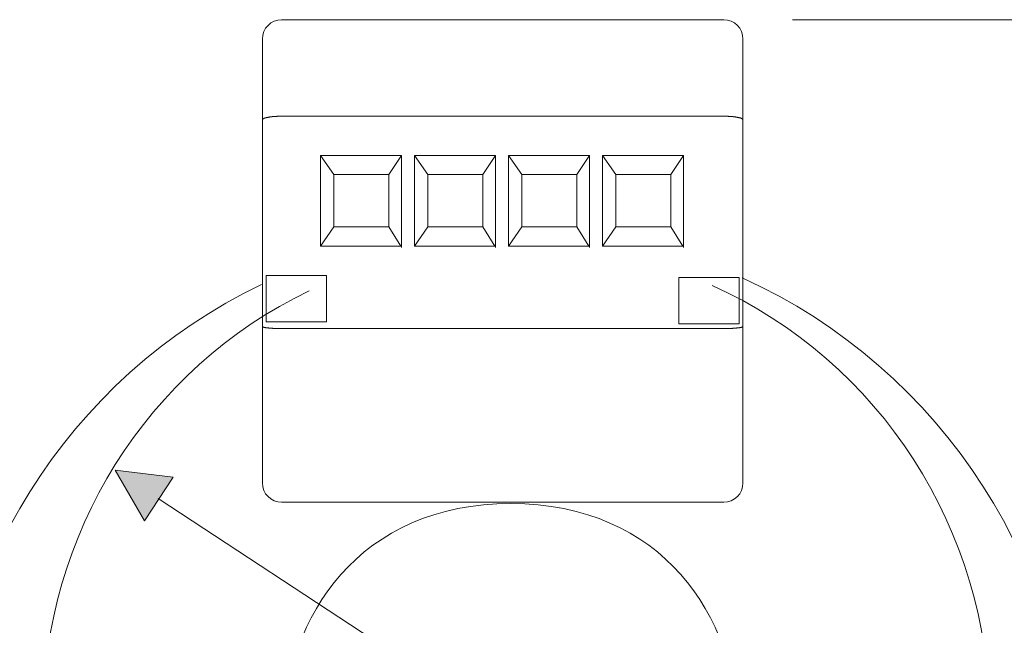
# Model space of a CAD drawing. Header units: millimetres. Extents: x 84.7 to 125.4, y 128.4 to 168.6.
# Tile 5 of 6: x 98.7 to 116.1, y 154.9 to 165.6. Entities that reach past the tile are written whole.
import ezdxf

# ---------------------------------------------------------------- set-up
doc = ezdxf.new("R2010")
doc.units = ezdxf.units.MM
doc.header["$MEASUREMENT"] = 0
doc.layers.add('Capa 1', color=7, linetype='Continuous', lineweight=0)

# ---------------------------------------------------------------- blocks, each defined once
blk = doc.blocks.new('Block_0')
at = {"layer": 'Capa 1', "transparency": 33554687}
blk.add_hatch(color=250, dxfattribs=at).paths.add_polyline_path([(100.424, 157.605), (101.447, 157.485), (100.942, 156.714)])
at = {"layer": 'Capa 1', "color": 250, "lineweight": 9}
blk.add_line((101.184, 157.106), (113.623, 148.944), dxfattribs=at)
at = {"layer": 'Capa 1'}
for points in [[(104.153, 161.038), (103.088, 161.038), (103.088, 160.222), (104.153, 160.222), (104.153, 161.038)], [(111.432, 161.003), (110.366, 161.003), (110.366, 160.187), (111.432, 160.187), (111.432, 161.003)], [(100.424, 157.605), (101.447, 157.485), (100.942, 156.714), (100.424, 157.605)]]:
    blk.add_lwpolyline(points, close=True, dxfattribs=at)
at = {"layer": 'Capa 1', "color": 7, "lineweight": 13}
for points in [[(103.361, 165.551), (103.174, 165.551), (103.021, 165.398), (103.021, 165.21), (103.021, 165.21), (103.021, 165.21), (103.021, 165.21)], [(111.498, 165.21), (111.498, 165.398), (111.346, 165.551), (111.158, 165.551), (111.158, 165.551), (111.158, 165.551), (111.158, 165.551)], [(109.501, 142.207), (114.053, 143.18), (117.32, 147.264), (117.32, 151.932), (117.32, 155.822), (115.025, 159.401), (111.485, 160.996)], [(103.005, 160.879), (99.582, 159.246), (97.403, 155.745), (97.403, 151.932), (97.403, 147.264), (100.671, 143.18), (105.222, 142.207)], [(103.021, 157.38), (103.021, 157.192), (103.174, 157.039), (103.361, 157.039), (103.361, 157.039), (103.361, 157.039), (103.361, 157.039)], [(111.158, 157.039), (111.346, 157.039), (111.498, 157.192), (111.498, 157.38), (111.498, 157.38), (111.498, 157.38), (111.498, 157.38)]]:
    blk.add_open_spline(points, degree=3, knots=[0, 0, 0, 0, 1, 1, 1, 2, 2, 2, 2], dxfattribs=at)
at = {"layer": 'Capa 1', "color": 250, "lineweight": 13}
for points, knots in [([(103.361, 165.551), (103.174, 165.551), (103.021, 165.398), (103.021, 165.21), (103.021, 165.21), (103.021, 165.21), (103.021, 165.21)], [0, 0, 0, 0, 1, 1, 1, 2, 2, 2, 2]), ([(111.498, 165.21), (111.498, 165.398), (111.346, 165.551), (111.158, 165.551), (111.158, 165.551), (111.158, 165.551), (111.158, 165.551)], [0, 0, 0, 0, 1, 1, 1, 2, 2, 2, 2]), ([(103.021, 163.783), (103.021, 163.783), (103.023, 163.786), (103.023, 163.786), (103.023, 163.786), (103.025, 163.789), (103.025, 163.789), (103.025, 163.789), (103.027, 163.792), (103.027, 163.792), (103.027, 163.792), (103.029, 163.795), (103.029, 163.795), (103.029, 163.795), (103.032, 163.798), (103.032, 163.798), (103.032, 163.798), (103.034, 163.8), (103.034, 163.8), (103.034, 163.8), (103.037, 163.803), (103.037, 163.803), (103.037, 163.803), (103.039, 163.805), (103.039, 163.805), (103.039, 163.805), (103.042, 163.807), (103.042, 163.807), (103.042, 163.807), (103.045, 163.809), (103.045, 163.809), (103.045, 163.809), (103.048, 163.81), (103.048, 163.81), (103.048, 163.81), (103.051, 163.812), (103.051, 163.812), (103.051, 163.812), (103.055, 163.813), (103.055, 163.813), (103.055, 163.813), (103.058, 163.814), (103.058, 163.814), (103.058, 163.814), (103.062, 163.816), (103.062, 163.816), (103.062, 163.816), (103.065, 163.817), (103.065, 163.817), (103.065, 163.817), (103.069, 163.818), (103.069, 163.818), (103.069, 163.818), (103.072, 163.819), (103.072, 163.819), (103.072, 163.819), (103.076, 163.819), (103.076, 163.819), (103.076, 163.819), (103.08, 163.82), (103.08, 163.82), (103.08, 163.82), (103.083, 163.821), (103.083, 163.821), (103.083, 163.821), (103.087, 163.822), (103.087, 163.822), (103.087, 163.822), (103.091, 163.822), (103.091, 163.822), (103.091, 163.822), (103.094, 163.823), (103.094, 163.823), (103.094, 163.823), (103.098, 163.824), (103.098, 163.824), (103.098, 163.824), (103.101, 163.825), (103.101, 163.825), (103.101, 163.825), (103.105, 163.825), (103.105, 163.825), (103.105, 163.825), (103.108, 163.826), (103.108, 163.826), (103.108, 163.826), (103.112, 163.827), (103.112, 163.827), (103.112, 163.827), (103.115, 163.828), (103.115, 163.828), (103.115, 163.828), (103.119, 163.828), (103.119, 163.828), (103.119, 163.828), (103.122, 163.829), (103.122, 163.829), (103.122, 163.829), (103.126, 163.83), (103.126, 163.83), (103.126, 163.83), (103.129, 163.83), (103.129, 163.83), (103.129, 163.83), (103.133, 163.831), (103.133, 163.831), (103.133, 163.831), (103.136, 163.832), (103.136, 163.832), (103.136, 163.832), (103.14, 163.832), (103.14, 163.832), (103.14, 163.832), (103.143, 163.833), (103.143, 163.833), (103.143, 163.833), (103.147, 163.834), (103.147, 163.834), (103.147, 163.834), (103.15, 163.834), (103.15, 163.834), (103.15, 163.834), (103.154, 163.835), (103.154, 163.835), (103.154, 163.835), (103.157, 163.835), (103.157, 163.835), (103.157, 163.835), (103.161, 163.836), (103.161, 163.836), (103.161, 163.836), (103.164, 163.837), (103.164, 163.837), (103.164, 163.837), (103.168, 163.837), (103.168, 163.837), (103.168, 163.837), (103.171, 163.838), (103.171, 163.838), (103.171, 163.838), (103.175, 163.838), (103.175, 163.838), (103.175, 163.838), (103.178, 163.839), (103.178, 163.839), (103.178, 163.839), (103.182, 163.839), (103.182, 163.839), (103.182, 163.839), (103.186, 163.839), (103.186, 163.839), (103.186, 163.839), (103.189, 163.84), (103.189, 163.84), (103.189, 163.84), (103.193, 163.84), (103.193, 163.84), (103.193, 163.84), (103.196, 163.841), (103.196, 163.841), (103.196, 163.841), (103.2, 163.841), (103.2, 163.841), (103.2, 163.841), (103.203, 163.841), (103.203, 163.841), (103.203, 163.841), (103.207, 163.842), (103.207, 163.842), (103.207, 163.842), (103.211, 163.842), (103.211, 163.842), (103.211, 163.842), (103.214, 163.842), (103.214, 163.842), (103.214, 163.842), (103.218, 163.843), (103.218, 163.843), (103.218, 163.843), (103.221, 163.843), (103.221, 163.843), (103.221, 163.843), (103.225, 163.843), (103.225, 163.843), (103.225, 163.843), (103.229, 163.844), (103.229, 163.844), (103.229, 163.844), (103.232, 163.844), (103.232, 163.844), (103.232, 163.844), (103.236, 163.844), (103.236, 163.844), (103.236, 163.844), (103.239, 163.844), (103.239, 163.844), (103.239, 163.844), (103.243, 163.845), (103.243, 163.845), (103.243, 163.845), (103.246, 163.845), (103.246, 163.845), (103.246, 163.845), (103.25, 163.845), (103.25, 163.845), (103.25, 163.845), (103.254, 163.845), (103.254, 163.845), (103.254, 163.845), (103.257, 163.845), (103.257, 163.845), (103.257, 163.845), (103.261, 163.846), (103.261, 163.846), (103.261, 163.846), (103.265, 163.846), (103.265, 163.846), (103.265, 163.846), (103.268, 163.846), (103.268, 163.846), (103.268, 163.846), (103.272, 163.846), (103.272, 163.846), (103.272, 163.846), (103.275, 163.846), (103.275, 163.846), (103.275, 163.846), (103.279, 163.846), (103.279, 163.846), (103.279, 163.846), (103.282, 163.847), (103.282, 163.847), (103.282, 163.847), (103.286, 163.847), (103.286, 163.847), (103.286, 163.847), (103.29, 163.847), (103.29, 163.847), (103.29, 163.847), (103.293, 163.847), (103.293, 163.847), (103.293, 163.847), (103.297, 163.847), (103.297, 163.847), (103.297, 163.847), (103.3, 163.847), (103.3, 163.847), (103.3, 163.847), (103.304, 163.847), (103.304, 163.847), (103.304, 163.847), (103.308, 163.847), (103.308, 163.847), (103.308, 163.847), (103.311, 163.847), (103.311, 163.847), (103.311, 163.847), (103.315, 163.848), (103.315, 163.848), (103.315, 163.848), (103.318, 163.848), (103.318, 163.848), (103.318, 163.848), (103.322, 163.848), (103.322, 163.848), (103.322, 163.848), (103.326, 163.848), (103.326, 163.848), (103.326, 163.848), (103.329, 163.848), (103.329, 163.848), (103.329, 163.848), (103.333, 163.848), (103.333, 163.848), (103.333, 163.848), (103.336, 163.848), (103.336, 163.848), (103.336, 163.848), (103.34, 163.848), (103.34, 163.848), (103.34, 163.848), (103.343, 163.848), (103.343, 163.848), (103.343, 163.848), (103.347, 163.848), (103.347, 163.848), (103.347, 163.848), (103.351, 163.848), (103.351, 163.848), (103.351, 163.848), (103.354, 163.848), (103.354, 163.848), (103.354, 163.848), (103.358, 163.849), (103.358, 163.849), (103.358, 163.849), (103.361, 163.849), (103.361, 163.849)], [0, 0, 0, 0, 1, 1, 1, 2, 2, 2, 3, 3, 3, 4, 4, 4, 5, 5, 5, 6, 6, 6, 7, 7, 7, 8, 8, 8, 9, 9, 9, 10, 10, 10, 11, 11, 11, 12, 12, 12, 13, 13, 13, 14, 14, 14, 15, 15, 15, 16, 16, 16, 17, 17, 17, 18, 18, 18, 19, 19, 19, 20, 20, 20, 21, 21, 21, 22, 22, 22, 23, 23, 23, 24, 24, 24, 25, 25, 25, 26, 26, 26, 27, 27, 27, 28, 28, 28, 29, 29, 29, 30, 30, 30, 31, 31, 31, 32, 32, 32, 33, 33, 33, 34, 34, 34, 35, 35, 35, 36, 36, 36, 37, 37, 37, 38, 38, 38, 39, 39, 39, 40, 40, 40, 41, 41, 41, 42, 42, 42, 43, 43, 43, 44, 44, 44, 45, 45, 45, 46, 46, 46, 47, 47, 47, 48, 48, 48, 49, 49, 49, 50, 50, 50, 51, 51, 51, 52, 52, 52, 53, 53, 53, 54, 54, 54, 55, 55, 55, 56, 56, 56, 57, 57, 57, 58, 58, 58, 59, 59, 59, 60, 60, 60, 61, 61, 61, 62, 62, 62, 63, 63, 63, 64, 64, 64, 65, 65, 65, 66, 66, 66, 67, 67, 67, 68, 68, 68, 69, 69, 69, 70, 70, 70, 71, 71, 71, 72, 72, 72, 73, 73, 73, 74, 74, 74, 75, 75, 75, 76, 76, 76, 77, 77, 77, 78, 78, 78, 79, 79, 79, 80, 80, 80, 81, 81, 81, 82, 82, 82, 83, 83, 83, 84, 84, 84, 85, 85, 85, 86, 86, 86, 87, 87, 87, 88, 88, 88, 89, 89, 89, 90, 90, 90, 91, 91, 91, 92, 92, 92, 93, 93, 93, 94, 94, 94, 95, 95, 95, 96, 96, 96, 97, 97, 97, 98, 98, 98, 99, 99, 99, 99]), ([(111.158, 163.849), (111.158, 163.849), (111.162, 163.849), (111.162, 163.849), (111.162, 163.849), (111.165, 163.848), (111.165, 163.848), (111.165, 163.848), (111.169, 163.848), (111.169, 163.848), (111.169, 163.848), (111.172, 163.848), (111.172, 163.848), (111.172, 163.848), (111.176, 163.848), (111.176, 163.848), (111.176, 163.848), (111.179, 163.848), (111.179, 163.848), (111.179, 163.848), (111.183, 163.848), (111.183, 163.848), (111.183, 163.848), (111.187, 163.848), (111.187, 163.848), (111.187, 163.848), (111.19, 163.848), (111.19, 163.848), (111.19, 163.848), (111.194, 163.848), (111.194, 163.848), (111.194, 163.848), (111.197, 163.848), (111.197, 163.848), (111.197, 163.848), (111.201, 163.848), (111.201, 163.848), (111.201, 163.848), (111.204, 163.848), (111.204, 163.848), (111.204, 163.848), (111.208, 163.847), (111.208, 163.847), (111.208, 163.847), (111.212, 163.847), (111.212, 163.847), (111.212, 163.847), (111.215, 163.847), (111.215, 163.847), (111.215, 163.847), (111.219, 163.847), (111.219, 163.847), (111.219, 163.847), (111.222, 163.847), (111.222, 163.847), (111.222, 163.847), (111.226, 163.847), (111.226, 163.847), (111.226, 163.847), (111.23, 163.847), (111.23, 163.847), (111.23, 163.847), (111.233, 163.847), (111.233, 163.847), (111.233, 163.847), (111.237, 163.847), (111.237, 163.847), (111.237, 163.847), (111.24, 163.846), (111.24, 163.846), (111.24, 163.846), (111.244, 163.846), (111.244, 163.846), (111.244, 163.846), (111.248, 163.846), (111.248, 163.846), (111.248, 163.846), (111.251, 163.846), (111.251, 163.846), (111.251, 163.846), (111.255, 163.846), (111.255, 163.846), (111.255, 163.846), (111.258, 163.846), (111.258, 163.846), (111.258, 163.846), (111.262, 163.845), (111.262, 163.845), (111.262, 163.845), (111.266, 163.845), (111.266, 163.845), (111.266, 163.845), (111.269, 163.845), (111.269, 163.845), (111.269, 163.845), (111.273, 163.845), (111.273, 163.845), (111.273, 163.845), (111.276, 163.845), (111.276, 163.845), (111.276, 163.845), (111.28, 163.844), (111.28, 163.844), (111.28, 163.844), (111.284, 163.844), (111.284, 163.844), (111.284, 163.844), (111.287, 163.844), (111.287, 163.844), (111.287, 163.844), (111.291, 163.844), (111.291, 163.844), (111.291, 163.844), (111.294, 163.843), (111.294, 163.843), (111.294, 163.843), (111.298, 163.843), (111.298, 163.843), (111.298, 163.843), (111.301, 163.843), (111.301, 163.843), (111.301, 163.843), (111.305, 163.842), (111.305, 163.842), (111.305, 163.842), (111.309, 163.842), (111.309, 163.842), (111.309, 163.842), (111.312, 163.842), (111.312, 163.842), (111.312, 163.842), (111.316, 163.841), (111.316, 163.841), (111.316, 163.841), (111.319, 163.841), (111.319, 163.841), (111.319, 163.841), (111.323, 163.841), (111.323, 163.841), (111.323, 163.841), (111.327, 163.84), (111.327, 163.84), (111.327, 163.84), (111.33, 163.84), (111.33, 163.84), (111.33, 163.84), (111.334, 163.839), (111.334, 163.839), (111.334, 163.839), (111.337, 163.839), (111.337, 163.839), (111.337, 163.839), (111.341, 163.839), (111.341, 163.839), (111.341, 163.839), (111.344, 163.838), (111.344, 163.838), (111.344, 163.838), (111.348, 163.838), (111.348, 163.838), (111.348, 163.838), (111.351, 163.837), (111.351, 163.837), (111.351, 163.837), (111.355, 163.837), (111.355, 163.837), (111.355, 163.837), (111.358, 163.836), (111.358, 163.836), (111.358, 163.836), (111.362, 163.835), (111.362, 163.835), (111.362, 163.835), (111.365, 163.835), (111.365, 163.835), (111.365, 163.835), (111.369, 163.834), (111.369, 163.834), (111.369, 163.834), (111.372, 163.834), (111.372, 163.834), (111.372, 163.834), (111.376, 163.833), (111.376, 163.833), (111.376, 163.833), (111.379, 163.832), (111.379, 163.832), (111.379, 163.832), (111.383, 163.832), (111.383, 163.832), (111.383, 163.832), (111.386, 163.831), (111.386, 163.831), (111.386, 163.831), (111.39, 163.83), (111.39, 163.83), (111.39, 163.83), (111.393, 163.83), (111.393, 163.83), (111.393, 163.83), (111.397, 163.829), (111.397, 163.829), (111.397, 163.829), (111.4, 163.828), (111.4, 163.828), (111.4, 163.828), (111.404, 163.828), (111.404, 163.828), (111.404, 163.828), (111.407, 163.827), (111.407, 163.827), (111.407, 163.827), (111.411, 163.826), (111.411, 163.826), (111.411, 163.826), (111.414, 163.825), (111.414, 163.825), (111.414, 163.825), (111.418, 163.825), (111.418, 163.825), (111.418, 163.825), (111.422, 163.824), (111.422, 163.824), (111.422, 163.824), (111.425, 163.823), (111.425, 163.823), (111.425, 163.823), (111.429, 163.822), (111.429, 163.822), (111.429, 163.822), (111.432, 163.822), (111.432, 163.822), (111.432, 163.822), (111.436, 163.821), (111.436, 163.821), (111.436, 163.821), (111.44, 163.82), (111.44, 163.82), (111.44, 163.82), (111.443, 163.819), (111.443, 163.819), (111.443, 163.819), (111.447, 163.819), (111.447, 163.819), (111.447, 163.819), (111.451, 163.818), (111.451, 163.818), (111.451, 163.818), (111.454, 163.817), (111.454, 163.817), (111.454, 163.817), (111.458, 163.816), (111.458, 163.816), (111.458, 163.816), (111.461, 163.814), (111.461, 163.814), (111.461, 163.814), (111.464, 163.813), (111.464, 163.813), (111.464, 163.813), (111.468, 163.812), (111.468, 163.812), (111.468, 163.812), (111.471, 163.81), (111.471, 163.81), (111.471, 163.81), (111.474, 163.809), (111.474, 163.809), (111.474, 163.809), (111.477, 163.807), (111.477, 163.807), (111.477, 163.807), (111.48, 163.805), (111.48, 163.805), (111.48, 163.805), (111.483, 163.803), (111.483, 163.803), (111.483, 163.803), (111.485, 163.8), (111.485, 163.8), (111.485, 163.8), (111.488, 163.798), (111.488, 163.798), (111.488, 163.798), (111.49, 163.795), (111.49, 163.795), (111.49, 163.795), (111.492, 163.792), (111.492, 163.792), (111.492, 163.792), (111.494, 163.789), (111.494, 163.789), (111.494, 163.789), (111.496, 163.786), (111.496, 163.786), (111.496, 163.786), (111.498, 163.783), (111.498, 163.783)], [0, 0, 0, 0, 1, 1, 1, 2, 2, 2, 3, 3, 3, 4, 4, 4, 5, 5, 5, 6, 6, 6, 7, 7, 7, 8, 8, 8, 9, 9, 9, 10, 10, 10, 11, 11, 11, 12, 12, 12, 13, 13, 13, 14, 14, 14, 15, 15, 15, 16, 16, 16, 17, 17, 17, 18, 18, 18, 19, 19, 19, 20, 20, 20, 21, 21, 21, 22, 22, 22, 23, 23, 23, 24, 24, 24, 25, 25, 25, 26, 26, 26, 27, 27, 27, 28, 28, 28, 29, 29, 29, 30, 30, 30, 31, 31, 31, 32, 32, 32, 33, 33, 33, 34, 34, 34, 35, 35, 35, 36, 36, 36, 37, 37, 37, 38, 38, 38, 39, 39, 39, 40, 40, 40, 41, 41, 41, 42, 42, 42, 43, 43, 43, 44, 44, 44, 45, 45, 45, 46, 46, 46, 47, 47, 47, 48, 48, 48, 49, 49, 49, 50, 50, 50, 51, 51, 51, 52, 52, 52, 53, 53, 53, 54, 54, 54, 55, 55, 55, 56, 56, 56, 57, 57, 57, 58, 58, 58, 59, 59, 59, 60, 60, 60, 61, 61, 61, 62, 62, 62, 63, 63, 63, 64, 64, 64, 65, 65, 65, 66, 66, 66, 67, 67, 67, 68, 68, 68, 69, 69, 69, 70, 70, 70, 71, 71, 71, 72, 72, 72, 73, 73, 73, 74, 74, 74, 75, 75, 75, 76, 76, 76, 77, 77, 77, 78, 78, 78, 79, 79, 79, 80, 80, 80, 81, 81, 81, 82, 82, 82, 83, 83, 83, 84, 84, 84, 85, 85, 85, 86, 86, 86, 87, 87, 87, 88, 88, 88, 89, 89, 89, 90, 90, 90, 91, 91, 91, 92, 92, 92, 93, 93, 93, 94, 94, 94, 95, 95, 95, 96, 96, 96, 97, 97, 97, 98, 98, 98, 99, 99, 99, 99]), ([(105.475, 161.534), (105.475, 161.534), (105.475, 163.158), (105.475, 163.158), (105.475, 163.158), (104.045, 163.158), (104.045, 163.158), (104.045, 163.158), (104.045, 161.559), (104.045, 161.559), (104.045, 161.559), (105.462, 161.559), (105.462, 161.559), (105.462, 161.559), (105.25, 161.899), (105.25, 161.899)], [0, 0, 0, 0, 1, 1, 1, 2, 2, 2, 3, 3, 3, 4, 4, 4, 5, 5, 5, 5]), ([(107.134, 161.534), (107.134, 161.534), (107.134, 163.158), (107.134, 163.158), (107.134, 163.158), (105.703, 163.158), (105.703, 163.158), (105.703, 163.158), (105.703, 161.559), (105.703, 161.559), (105.703, 161.559), (107.121, 161.559), (107.121, 161.559), (107.121, 161.559), (106.908, 161.899), (106.908, 161.899)], [0, 0, 0, 0, 1, 1, 1, 2, 2, 2, 3, 3, 3, 4, 4, 4, 5, 5, 5, 5]), ([(108.792, 161.534), (108.792, 161.534), (108.792, 163.158), (108.792, 163.158), (108.792, 163.158), (107.362, 163.158), (107.362, 163.158), (107.362, 163.158), (107.362, 161.559), (107.362, 161.559), (107.362, 161.559), (108.779, 161.559), (108.779, 161.559), (108.779, 161.559), (108.566, 161.899), (108.566, 161.899)], [0, 0, 0, 0, 1, 1, 1, 2, 2, 2, 3, 3, 3, 4, 4, 4, 5, 5, 5, 5]), ([(110.45, 161.534), (110.45, 161.534), (110.45, 163.158), (110.45, 163.158), (110.45, 163.158), (109.02, 163.158), (109.02, 163.158), (109.02, 163.158), (109.02, 161.559), (109.02, 161.559), (109.02, 161.559), (110.437, 161.559), (110.437, 161.559), (110.437, 161.559), (110.224, 161.899), (110.224, 161.899)], [0, 0, 0, 0, 1, 1, 1, 2, 2, 2, 3, 3, 3, 4, 4, 4, 5, 5, 5, 5]), ([(109.291, 145.126), (113.103, 145.94), (115.841, 149.362), (115.841, 153.273), (115.841, 156.532), (113.918, 159.53), (110.953, 160.865)], [0, 0, 0, 0, 1, 1, 1, 2, 2, 2, 2]), ([(103.848, 160.768), (100.981, 159.399), (99.156, 156.466), (99.156, 153.273), (99.156, 149.362), (101.893, 145.94), (105.706, 145.126)], [0, 0, 0, 0, 1, 1, 1, 2, 2, 2, 2]), ([(103.361, 160.103), (103.361, 160.103), (103.358, 160.104), (103.358, 160.104), (103.358, 160.104), (103.354, 160.104), (103.354, 160.104), (103.354, 160.104), (103.351, 160.104), (103.351, 160.104), (103.351, 160.104), (103.347, 160.104), (103.347, 160.104), (103.347, 160.104), (103.344, 160.104), (103.344, 160.104), (103.344, 160.104), (103.34, 160.104), (103.34, 160.104), (103.34, 160.104), (103.337, 160.104), (103.337, 160.104), (103.337, 160.104), (103.333, 160.104), (103.333, 160.104), (103.333, 160.104), (103.33, 160.104), (103.33, 160.104), (103.33, 160.104), (103.326, 160.104), (103.326, 160.104), (103.326, 160.104), (103.323, 160.104), (103.323, 160.104), (103.323, 160.104), (103.319, 160.104), (103.319, 160.104), (103.319, 160.104), (103.316, 160.104), (103.316, 160.104), (103.316, 160.104), (103.312, 160.104), (103.312, 160.104), (103.312, 160.104), (103.309, 160.104), (103.309, 160.104), (103.309, 160.104), (103.305, 160.104), (103.305, 160.104), (103.305, 160.104), (103.302, 160.104), (103.302, 160.104), (103.302, 160.104), (103.299, 160.104), (103.299, 160.104), (103.299, 160.104), (103.295, 160.104), (103.295, 160.104), (103.295, 160.104), (103.292, 160.104), (103.292, 160.104), (103.292, 160.104), (103.288, 160.105), (103.288, 160.105), (103.288, 160.105), (103.285, 160.105), (103.285, 160.105), (103.285, 160.105), (103.281, 160.105), (103.281, 160.105), (103.281, 160.105), (103.278, 160.105), (103.278, 160.105), (103.278, 160.105), (103.274, 160.105), (103.274, 160.105), (103.274, 160.105), (103.271, 160.105), (103.271, 160.105), (103.271, 160.105), (103.267, 160.105), (103.267, 160.105), (103.267, 160.105), (103.264, 160.105), (103.264, 160.105), (103.264, 160.105), (103.26, 160.105), (103.26, 160.105), (103.26, 160.105), (103.257, 160.105), (103.257, 160.105), (103.257, 160.105), (103.253, 160.105), (103.253, 160.105), (103.253, 160.105), (103.25, 160.106), (103.25, 160.106), (103.25, 160.106), (103.246, 160.106), (103.246, 160.106), (103.246, 160.106), (103.243, 160.106), (103.243, 160.106), (103.243, 160.106), (103.239, 160.106), (103.239, 160.106), (103.239, 160.106), (103.236, 160.106), (103.236, 160.106), (103.236, 160.106), (103.232, 160.106), (103.232, 160.106), (103.232, 160.106), (103.229, 160.106), (103.229, 160.106), (103.229, 160.106), (103.225, 160.106), (103.225, 160.106), (103.225, 160.106), (103.222, 160.107), (103.222, 160.107), (103.222, 160.107), (103.218, 160.107), (103.218, 160.107), (103.218, 160.107), (103.215, 160.107), (103.215, 160.107), (103.215, 160.107), (103.211, 160.107), (103.211, 160.107), (103.211, 160.107), (103.208, 160.107), (103.208, 160.107), (103.208, 160.107), (103.204, 160.107), (103.204, 160.107), (103.204, 160.107), (103.201, 160.108), (103.201, 160.108), (103.201, 160.108), (103.197, 160.108), (103.197, 160.108), (103.197, 160.108), (103.194, 160.108), (103.194, 160.108), (103.194, 160.108), (103.19, 160.108), (103.19, 160.108), (103.19, 160.108), (103.187, 160.108), (103.187, 160.108), (103.187, 160.108), (103.183, 160.109), (103.183, 160.109), (103.183, 160.109), (103.18, 160.109), (103.18, 160.109), (103.18, 160.109), (103.176, 160.109), (103.176, 160.109), (103.176, 160.109), (103.173, 160.11), (103.173, 160.11), (103.173, 160.11), (103.169, 160.11), (103.169, 160.11), (103.169, 160.11), (103.166, 160.11), (103.166, 160.11), (103.166, 160.11), (103.162, 160.11), (103.162, 160.11), (103.162, 160.11), (103.159, 160.111), (103.159, 160.111), (103.159, 160.111), (103.155, 160.111), (103.155, 160.111), (103.155, 160.111), (103.152, 160.112), (103.152, 160.112), (103.152, 160.112), (103.149, 160.112), (103.149, 160.112), (103.149, 160.112), (103.145, 160.112), (103.145, 160.112), (103.145, 160.112), (103.142, 160.113), (103.142, 160.113), (103.142, 160.113), (103.138, 160.113), (103.138, 160.113), (103.138, 160.113), (103.135, 160.113), (103.135, 160.113), (103.135, 160.113), (103.131, 160.114), (103.131, 160.114), (103.131, 160.114), (103.128, 160.114), (103.128, 160.114), (103.128, 160.114), (103.124, 160.115), (103.124, 160.115), (103.124, 160.115), (103.121, 160.115), (103.121, 160.115), (103.121, 160.115), (103.118, 160.115), (103.118, 160.115), (103.118, 160.115), (103.114, 160.116), (103.114, 160.116), (103.114, 160.116), (103.111, 160.116), (103.111, 160.116), (103.111, 160.116), (103.107, 160.117), (103.107, 160.117), (103.107, 160.117), (103.104, 160.117), (103.104, 160.117), (103.104, 160.117), (103.1, 160.117), (103.1, 160.117), (103.1, 160.117), (103.097, 160.118), (103.097, 160.118), (103.097, 160.118), (103.093, 160.118), (103.093, 160.118), (103.093, 160.118), (103.09, 160.119), (103.09, 160.119), (103.09, 160.119), (103.086, 160.119), (103.086, 160.119), (103.086, 160.119), (103.082, 160.119), (103.082, 160.119), (103.082, 160.119), (103.079, 160.12), (103.079, 160.12), (103.079, 160.12), (103.075, 160.12), (103.075, 160.12), (103.075, 160.12), (103.072, 160.12), (103.072, 160.12), (103.072, 160.12), (103.068, 160.121), (103.068, 160.121), (103.068, 160.121), (103.065, 160.121), (103.065, 160.121), (103.065, 160.121), (103.061, 160.122), (103.061, 160.122), (103.061, 160.122), (103.058, 160.122), (103.058, 160.122), (103.058, 160.122), (103.054, 160.123), (103.054, 160.123), (103.054, 160.123), (103.051, 160.124), (103.051, 160.124), (103.051, 160.124), (103.048, 160.125), (103.048, 160.125), (103.048, 160.125), (103.044, 160.126), (103.044, 160.126), (103.044, 160.126), (103.041, 160.127), (103.041, 160.127), (103.041, 160.127), (103.038, 160.129), (103.038, 160.129), (103.038, 160.129), (103.035, 160.131), (103.035, 160.131), (103.035, 160.131), (103.032, 160.133), (103.032, 160.133), (103.032, 160.133), (103.029, 160.134), (103.029, 160.134), (103.029, 160.134), (103.026, 160.136), (103.026, 160.136), (103.026, 160.136), (103.021, 160.141), (103.021, 160.141)], [0, 0, 0, 0, 1, 1, 1, 2, 2, 2, 3, 3, 3, 4, 4, 4, 5, 5, 5, 6, 6, 6, 7, 7, 7, 8, 8, 8, 9, 9, 9, 10, 10, 10, 11, 11, 11, 12, 12, 12, 13, 13, 13, 14, 14, 14, 15, 15, 15, 16, 16, 16, 17, 17, 17, 18, 18, 18, 19, 19, 19, 20, 20, 20, 21, 21, 21, 22, 22, 22, 23, 23, 23, 24, 24, 24, 25, 25, 25, 26, 26, 26, 27, 27, 27, 28, 28, 28, 29, 29, 29, 30, 30, 30, 31, 31, 31, 32, 32, 32, 33, 33, 33, 34, 34, 34, 35, 35, 35, 36, 36, 36, 37, 37, 37, 38, 38, 38, 39, 39, 39, 40, 40, 40, 41, 41, 41, 42, 42, 42, 43, 43, 43, 44, 44, 44, 45, 45, 45, 46, 46, 46, 47, 47, 47, 48, 48, 48, 49, 49, 49, 50, 50, 50, 51, 51, 51, 52, 52, 52, 53, 53, 53, 54, 54, 54, 55, 55, 55, 56, 56, 56, 57, 57, 57, 58, 58, 58, 59, 59, 59, 60, 60, 60, 61, 61, 61, 62, 62, 62, 63, 63, 63, 64, 64, 64, 65, 65, 65, 66, 66, 66, 67, 67, 67, 68, 68, 68, 69, 69, 69, 70, 70, 70, 71, 71, 71, 72, 72, 72, 73, 73, 73, 74, 74, 74, 75, 75, 75, 76, 76, 76, 77, 77, 77, 78, 78, 78, 79, 79, 79, 80, 80, 80, 81, 81, 81, 82, 82, 82, 83, 83, 83, 84, 84, 84, 85, 85, 85, 86, 86, 86, 87, 87, 87, 88, 88, 88, 89, 89, 89, 90, 90, 90, 91, 91, 91, 92, 92, 92, 93, 93, 93, 94, 94, 94, 95, 95, 95, 96, 96, 96, 97, 97, 97, 98, 98, 98, 98]), ([(111.498, 160.141), (111.498, 160.141), (111.496, 160.139), (111.496, 160.139), (111.496, 160.139), (111.493, 160.136), (111.493, 160.136), (111.493, 160.136), (111.49, 160.134), (111.49, 160.134), (111.49, 160.134), (111.487, 160.133), (111.487, 160.133), (111.487, 160.133), (111.484, 160.131), (111.484, 160.131), (111.484, 160.131), (111.481, 160.129), (111.481, 160.129), (111.481, 160.129), (111.478, 160.127), (111.478, 160.127), (111.478, 160.127), (111.475, 160.126), (111.475, 160.126), (111.475, 160.126), (111.472, 160.125), (111.472, 160.125), (111.472, 160.125), (111.468, 160.124), (111.468, 160.124), (111.468, 160.124), (111.465, 160.123), (111.465, 160.123), (111.465, 160.123), (111.462, 160.122), (111.462, 160.122), (111.462, 160.122), (111.458, 160.122), (111.458, 160.122), (111.458, 160.122), (111.455, 160.121), (111.455, 160.121), (111.455, 160.121), (111.451, 160.121), (111.451, 160.121), (111.451, 160.121), (111.447, 160.12), (111.447, 160.12), (111.447, 160.12), (111.444, 160.12), (111.444, 160.12), (111.444, 160.12), (111.44, 160.12), (111.44, 160.12), (111.44, 160.12), (111.437, 160.119), (111.437, 160.119), (111.437, 160.119), (111.433, 160.119), (111.433, 160.119), (111.433, 160.119), (111.43, 160.119), (111.43, 160.119), (111.43, 160.119), (111.426, 160.118), (111.426, 160.118), (111.426, 160.118), (111.423, 160.118), (111.423, 160.118), (111.423, 160.118), (111.419, 160.117), (111.419, 160.117), (111.419, 160.117), (111.416, 160.117), (111.416, 160.117), (111.416, 160.117), (111.412, 160.117), (111.412, 160.117), (111.412, 160.117), (111.409, 160.116), (111.409, 160.116), (111.409, 160.116), (111.405, 160.116), (111.405, 160.116), (111.405, 160.116), (111.402, 160.115), (111.402, 160.115), (111.402, 160.115), (111.398, 160.115), (111.398, 160.115), (111.398, 160.115), (111.395, 160.115), (111.395, 160.115), (111.395, 160.115), (111.391, 160.114), (111.391, 160.114), (111.391, 160.114), (111.388, 160.114), (111.388, 160.114), (111.388, 160.114), (111.384, 160.113), (111.384, 160.113), (111.384, 160.113), (111.381, 160.113), (111.381, 160.113), (111.381, 160.113), (111.378, 160.113), (111.378, 160.113), (111.378, 160.113), (111.374, 160.112), (111.374, 160.112), (111.374, 160.112), (111.371, 160.112), (111.371, 160.112), (111.371, 160.112), (111.367, 160.112), (111.367, 160.112), (111.367, 160.112), (111.364, 160.111), (111.364, 160.111), (111.364, 160.111), (111.36, 160.111), (111.36, 160.111), (111.36, 160.111), (111.357, 160.11), (111.357, 160.11), (111.357, 160.11), (111.353, 160.11), (111.353, 160.11), (111.353, 160.11), (111.35, 160.11), (111.35, 160.11), (111.35, 160.11), (111.347, 160.11), (111.347, 160.11), (111.347, 160.11), (111.343, 160.109), (111.343, 160.109), (111.343, 160.109), (111.34, 160.109), (111.34, 160.109), (111.34, 160.109), (111.336, 160.109), (111.336, 160.109), (111.336, 160.109), (111.333, 160.108), (111.333, 160.108), (111.333, 160.108), (111.329, 160.108), (111.329, 160.108), (111.329, 160.108), (111.326, 160.108), (111.326, 160.108), (111.326, 160.108), (111.322, 160.108), (111.322, 160.108), (111.322, 160.108), (111.319, 160.108), (111.319, 160.108), (111.319, 160.108), (111.315, 160.107), (111.315, 160.107), (111.315, 160.107), (111.312, 160.107), (111.312, 160.107), (111.312, 160.107), (111.308, 160.107), (111.308, 160.107), (111.308, 160.107), (111.305, 160.107), (111.305, 160.107), (111.305, 160.107), (111.301, 160.107), (111.301, 160.107), (111.301, 160.107), (111.298, 160.107), (111.298, 160.107), (111.298, 160.107), (111.294, 160.106), (111.294, 160.106), (111.294, 160.106), (111.291, 160.106), (111.291, 160.106), (111.291, 160.106), (111.287, 160.106), (111.287, 160.106), (111.287, 160.106), (111.284, 160.106), (111.284, 160.106), (111.284, 160.106), (111.28, 160.106), (111.28, 160.106), (111.28, 160.106), (111.277, 160.106), (111.277, 160.106), (111.277, 160.106), (111.273, 160.106), (111.273, 160.106), (111.273, 160.106), (111.27, 160.106), (111.27, 160.106), (111.27, 160.106), (111.266, 160.105), (111.266, 160.105), (111.266, 160.105), (111.263, 160.105), (111.263, 160.105), (111.263, 160.105), (111.259, 160.105), (111.259, 160.105), (111.259, 160.105), (111.256, 160.105), (111.256, 160.105), (111.256, 160.105), (111.252, 160.105), (111.252, 160.105), (111.252, 160.105), (111.249, 160.105), (111.249, 160.105), (111.249, 160.105), (111.245, 160.105), (111.245, 160.105), (111.245, 160.105), (111.242, 160.105), (111.242, 160.105), (111.242, 160.105), (111.238, 160.105), (111.238, 160.105), (111.238, 160.105), (111.235, 160.105), (111.235, 160.105), (111.235, 160.105), (111.231, 160.105), (111.231, 160.105), (111.231, 160.105), (111.228, 160.104), (111.228, 160.104), (111.228, 160.104), (111.224, 160.104), (111.224, 160.104), (111.224, 160.104), (111.221, 160.104), (111.221, 160.104), (111.221, 160.104), (111.217, 160.104), (111.217, 160.104), (111.217, 160.104), (111.214, 160.104), (111.214, 160.104), (111.214, 160.104), (111.21, 160.104), (111.21, 160.104), (111.21, 160.104), (111.207, 160.104), (111.207, 160.104), (111.207, 160.104), (111.203, 160.104), (111.203, 160.104), (111.203, 160.104), (111.2, 160.104), (111.2, 160.104), (111.2, 160.104), (111.196, 160.104), (111.196, 160.104), (111.196, 160.104), (111.193, 160.104), (111.193, 160.104), (111.193, 160.104), (111.189, 160.104), (111.189, 160.104), (111.189, 160.104), (111.186, 160.104), (111.186, 160.104), (111.186, 160.104), (111.182, 160.104), (111.182, 160.104), (111.182, 160.104), (111.179, 160.104), (111.179, 160.104), (111.179, 160.104), (111.175, 160.104), (111.175, 160.104), (111.175, 160.104), (111.172, 160.104), (111.172, 160.104), (111.172, 160.104), (111.168, 160.104), (111.168, 160.104), (111.168, 160.104), (111.165, 160.104), (111.165, 160.104), (111.165, 160.104), (111.158, 160.103), (111.158, 160.103)], [0, 0, 0, 0, 1, 1, 1, 2, 2, 2, 3, 3, 3, 4, 4, 4, 5, 5, 5, 6, 6, 6, 7, 7, 7, 8, 8, 8, 9, 9, 9, 10, 10, 10, 11, 11, 11, 12, 12, 12, 13, 13, 13, 14, 14, 14, 15, 15, 15, 16, 16, 16, 17, 17, 17, 18, 18, 18, 19, 19, 19, 20, 20, 20, 21, 21, 21, 22, 22, 22, 23, 23, 23, 24, 24, 24, 25, 25, 25, 26, 26, 26, 27, 27, 27, 28, 28, 28, 29, 29, 29, 30, 30, 30, 31, 31, 31, 32, 32, 32, 33, 33, 33, 34, 34, 34, 35, 35, 35, 36, 36, 36, 37, 37, 37, 38, 38, 38, 39, 39, 39, 40, 40, 40, 41, 41, 41, 42, 42, 42, 43, 43, 43, 44, 44, 44, 45, 45, 45, 46, 46, 46, 47, 47, 47, 48, 48, 48, 49, 49, 49, 50, 50, 50, 51, 51, 51, 52, 52, 52, 53, 53, 53, 54, 54, 54, 55, 55, 55, 56, 56, 56, 57, 57, 57, 58, 58, 58, 59, 59, 59, 60, 60, 60, 61, 61, 61, 62, 62, 62, 63, 63, 63, 64, 64, 64, 65, 65, 65, 66, 66, 66, 67, 67, 67, 68, 68, 68, 69, 69, 69, 70, 70, 70, 71, 71, 71, 72, 72, 72, 73, 73, 73, 74, 74, 74, 75, 75, 75, 76, 76, 76, 77, 77, 77, 78, 78, 78, 79, 79, 79, 80, 80, 80, 81, 81, 81, 82, 82, 82, 83, 83, 83, 84, 84, 84, 85, 85, 85, 86, 86, 86, 87, 87, 87, 88, 88, 88, 89, 89, 89, 90, 90, 90, 91, 91, 91, 92, 92, 92, 93, 93, 93, 94, 94, 94, 95, 95, 95, 96, 96, 96, 97, 97, 97, 98, 98, 98, 98]), ([(103.021, 157.38), (103.021, 157.192), (103.174, 157.039), (103.361, 157.039), (103.361, 157.039), (103.361, 157.039), (103.361, 157.039)], [0, 0, 0, 0, 1, 1, 1, 2, 2, 2, 2]), ([(111.158, 157.039), (111.346, 157.039), (111.498, 157.192), (111.498, 157.38), (111.498, 157.38), (111.498, 157.38), (111.498, 157.38)], [0, 0, 0, 0, 1, 1, 1, 2, 2, 2, 2]), ([(107.403, 157.016), (102.083, 157.02), (102.082, 149.031), (107.403, 149.035), (112.724, 149.03), (112.725, 157.019), (107.404, 157.016), (107.404, 157.016), (107.403, 157.016), (107.403, 157.016), (107.403, 157.016), (107.403, 157.016), (107.403, 157.016)], [0, 0, 0, 0, 1, 1, 1, 2, 2, 2, 3, 3, 3, 4, 4, 4, 4])]:
    blk.add_open_spline(points, degree=3, knots=knots, dxfattribs=at)
for points in [[(103.361, 165.551), (103.361, 165.551), (111.158, 165.551), (111.158, 165.551)], [(103.021, 157.38), (103.021, 157.38), (103.021, 165.21), (103.021, 165.21)], [(111.498, 157.38), (111.498, 157.38), (111.498, 165.21), (111.498, 165.21)], [(103.361, 163.849), (103.361, 163.849), (111.158, 163.849), (111.158, 163.849)], [(104.045, 163.158), (104.045, 163.158), (104.282, 162.818), (104.282, 162.818)], [(105.475, 163.158), (105.475, 163.158), (105.25, 162.818), (105.25, 162.818)], [(105.703, 163.158), (105.703, 163.158), (105.94, 162.818), (105.94, 162.818)], [(107.134, 163.158), (107.134, 163.158), (106.908, 162.818), (106.908, 162.818)], [(107.362, 163.158), (107.362, 163.158), (107.598, 162.818), (107.598, 162.818)], [(108.792, 163.158), (108.792, 163.158), (108.566, 162.818), (108.566, 162.818)], [(109.02, 163.158), (109.02, 163.158), (109.257, 162.818), (109.257, 162.818)], [(110.45, 163.158), (110.45, 163.158), (110.224, 162.818), (110.224, 162.818)], [(104.282, 161.899), (104.282, 161.899), (104.282, 162.818), (104.282, 162.818)], [(104.282, 162.818), (104.282, 162.818), (105.25, 162.818), (105.25, 162.818)], [(105.25, 162.818), (105.25, 162.818), (105.25, 161.899), (105.25, 161.899)], [(105.94, 161.899), (105.94, 161.899), (105.94, 162.818), (105.94, 162.818)], [(105.94, 162.818), (105.94, 162.818), (106.908, 162.818), (106.908, 162.818)], [(106.908, 162.818), (106.908, 162.818), (106.908, 161.899), (106.908, 161.899)], [(107.598, 161.899), (107.598, 161.899), (107.598, 162.818), (107.598, 162.818)], [(107.598, 162.818), (107.598, 162.818), (108.566, 162.818), (108.566, 162.818)], [(108.566, 162.818), (108.566, 162.818), (108.566, 161.899), (108.566, 161.899)], [(109.257, 161.899), (109.257, 161.899), (109.257, 162.818), (109.257, 162.818)], [(109.257, 162.818), (109.257, 162.818), (110.224, 162.818), (110.224, 162.818)], [(110.224, 162.818), (110.224, 162.818), (110.224, 161.899), (110.224, 161.899)], [(104.045, 161.559), (104.045, 161.559), (104.282, 161.899), (104.282, 161.899)], [(105.25, 161.899), (105.25, 161.899), (104.282, 161.899), (104.282, 161.899)], [(105.703, 161.559), (105.703, 161.559), (105.94, 161.899), (105.94, 161.899)], [(106.908, 161.899), (106.908, 161.899), (105.94, 161.899), (105.94, 161.899)], [(107.362, 161.559), (107.362, 161.559), (107.598, 161.899), (107.598, 161.899)], [(108.566, 161.899), (108.566, 161.899), (107.598, 161.899), (107.598, 161.899)], [(109.02, 161.559), (109.02, 161.559), (109.257, 161.899), (109.257, 161.899)], [(110.224, 161.899), (110.224, 161.899), (109.257, 161.899), (109.257, 161.899)], [(103.361, 160.103), (103.361, 160.103), (111.158, 160.103), (111.158, 160.103)], [(111.158, 157.039), (111.158, 157.039), (103.361, 157.039), (103.361, 157.039)]]:
    blk.add_open_spline(points, degree=3, dxfattribs=at)
at = {"layer": 'Capa 1', "color": 250, "lineweight": 9}
blk.add_open_spline([(112.369, 165.551), (112.369, 165.551), (125.307, 165.551), (125.307, 165.551)], degree=3, dxfattribs=at)

msp = doc.modelspace()

# ---------------------------------------------------------------- block references
at = {"layer": 'Capa 1'}
msp.add_blockref('Block_0', (0, 0), dxfattribs=at)

doc.saveas('drawing.dxf')
